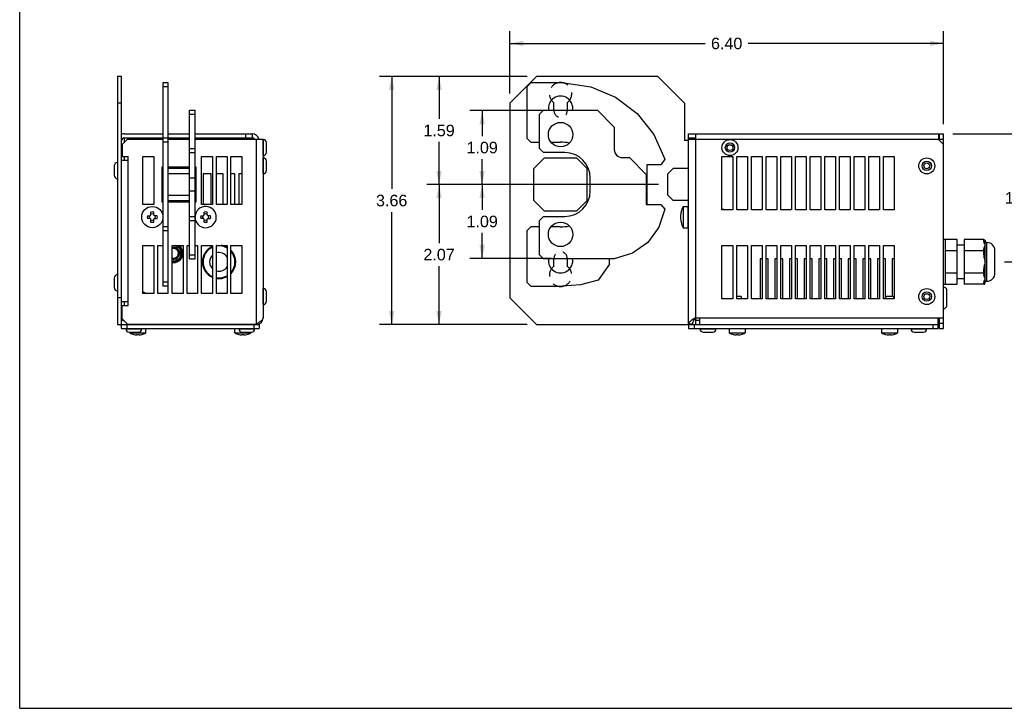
# Model space of a CAD drawing. Header units: inches. Extents: x 0 to 22, y 0 to 17.
# Tile 1 of 6: x 0 to 14.5, y 0 to 10.2. Entities that reach past the tile are written whole.
import ezdxf

# ---------------------------------------------------------------- set-up
doc = ezdxf.new("R2010")
doc.units = ezdxf.units.IN
doc.header["$LTSCALE"] = 1.21
doc.header["$MEASUREMENT"] = 0
doc.linetypes.add('HIDDEN', pattern=[0.2, 0.1, -0.1])
doc.layers.get('0').update_dxf_attribs({"linetype": 'CONTINUOUS'})
doc.layers.add('DEFAULT_2', color=8, linetype='HIDDEN')
doc.styles.get("Standard").update_dxf_attribs({"font": 'arial.ttf'})
doc.dimstyles.new('DIMSTYLE_1', dxfattribs={"dimtxt": 0.17, "dimasz": 0.2, "dimexe": 0.09, "dimexo": 0.07, "dimgap": 0.0425, "dimtad": 0, "dimtih": 1, "dimtoh": 1, "dimzin": 4, "dimdsep": 46, "dimtxsty": 'Standard', "dimblk": '_FILLED', "dimblk1": '_FILLED', "dimblk2": '_FILLED', "dimcen": 0.09, "dimazin": 1, "dimtfac": 1, "dimtofl": 0, "dimtmove": 0, "dimatfit": 3, "dimldrblk": '_FILLED', "dimfxl": 0, "dimtolj": 1, "dimtzin": 4, "dimarcsym": 0})

# ---------------------------------------------------------------- blocks, each defined once
blk = doc.blocks.new('_FILLED')
at = {"color": 0, "linetype": 'ByBlock'}
blk.add_solid([(0, 0), (-1, 0.2), (-1, -0.2)], dxfattribs=at)
blk = doc.blocks.new('*D3')
at = {"color": 2, "linetype": 'Continuous'}
for p, q in [((13.771, 8.475), (14.949, 8.475)), ((14.769, 8.475), (14.769, 7.7)), ((14.769, 6.585), (14.769, 7.36)), ((14.531, 6.585), (14.949, 6.585))]:
    blk.add_line(p, q, dxfattribs=at)
at = {"color": 2, "linetype": 'Continuous', "xscale": 0.2, "yscale": 0.2, "zscale": 0.2}
for p, rotation in [((14.769, 8.475), 90), ((14.769, 6.585), 270)]:
    blk.add_blockref('_FILLED', p, dxfattribs=dict(at, rotation=rotation))
at = {"color": 2, "linetype": 'Continuous', "insert": (14.769, 7.615), "char_height": 0.17, "width": 0.46197, "attachment_point": 2, "line_spacing_factor": 0.9}
blk.add_mtext('1.89', dxfattribs=at)
blk = doc.blocks.new('*D4')
at = {"color": 2, "linetype": 'Continuous'}
for p, q in [((7.233, 9.068), (7.233, 9.988)), ((13.631, 8.615), (13.631, 9.988)), ((7.233, 9.808), (10.116, 9.808)), ((13.631, 9.808), (10.748, 9.808))]:
    blk.add_line(p, q, dxfattribs=at)
at = {"color": 2, "linetype": 'Continuous', "xscale": 0.2, "yscale": 0.2, "zscale": 0.2, "rotation": 180}
blk.add_blockref('_FILLED', (7.233, 9.808), dxfattribs=at)
at = {"color": 2, "linetype": 'Continuous', "xscale": 0.2, "yscale": 0.2, "zscale": 0.2}
blk.add_blockref('_FILLED', (13.631, 9.808), dxfattribs=at)
at = {"color": 2, "linetype": 'Continuous', "insert": (10.432, 9.893), "char_height": 0.17, "width": 0.46197, "attachment_point": 2, "line_spacing_factor": 0.9}
blk.add_mtext('6.40', dxfattribs=at)
blk = doc.blocks.new('*D5')
at = {"color": 2, "linetype": 'Continuous'}
for p, q in [((7.487, 9.321), (5.309, 9.321)), ((5.489, 9.321), (5.489, 7.661)), ((5.489, 5.66), (5.489, 7.321)), ((7.487, 5.66), (5.309, 5.66))]:
    blk.add_line(p, q, dxfattribs=at)
at = {"color": 2, "linetype": 'Continuous', "xscale": 0.2, "yscale": 0.2, "zscale": 0.2}
for p, rotation in [((5.489, 9.321), 90), ((5.489, 5.66), 270)]:
    blk.add_blockref('_FILLED', p, dxfattribs=dict(at, rotation=rotation))
at = {"color": 2, "linetype": 'Continuous', "insert": (5.489, 7.576), "char_height": 0.17, "width": 0.46197, "attachment_point": 2, "line_spacing_factor": 0.9}
blk.add_mtext('3.66', dxfattribs=at)
blk = doc.blocks.new('*D6')
at = {"color": 2, "linetype": 'Continuous'}
for p, q in [((9.424, 7.727), (6.008, 7.727)), ((6.188, 7.727), (6.188, 6.863)), ((6.188, 5.66), (6.188, 6.523)), ((7.487, 5.66), (6.008, 5.66))]:
    blk.add_line(p, q, dxfattribs=at)
at = {"color": 2, "linetype": 'Continuous', "xscale": 0.2, "yscale": 0.2, "zscale": 0.2}
for p, rotation in [((6.188, 7.727), 90), ((6.188, 5.66), 270)]:
    blk.add_blockref('_FILLED', p, dxfattribs=dict(at, rotation=rotation))
at = {"color": 2, "linetype": 'Continuous', "insert": (6.188, 6.778), "char_height": 0.17, "width": 0.46197, "attachment_point": 2, "line_spacing_factor": 0.9}
blk.add_mtext('2.07', dxfattribs=at)
blk = doc.blocks.new('*D7')
at = {"color": 2, "linetype": 'Continuous'}
for p, q in [((7.487, 9.321), (6.008, 9.321)), ((6.188, 9.321), (6.188, 8.694)), ((6.188, 7.727), (6.188, 8.354)), ((9.424, 7.727), (6.008, 7.727))]:
    blk.add_line(p, q, dxfattribs=at)
at = {"color": 2, "linetype": 'Continuous', "xscale": 0.2, "yscale": 0.2, "zscale": 0.2}
for p, rotation in [((6.188, 9.321), 90), ((6.188, 7.727), 270)]:
    blk.add_blockref('_FILLED', p, dxfattribs=dict(at, rotation=rotation))
at = {"color": 2, "linetype": 'Continuous', "insert": (6.188, 8.609), "char_height": 0.17, "width": 0.46197, "attachment_point": 2, "line_spacing_factor": 0.9}
blk.add_mtext('1.59', dxfattribs=at)
blk = doc.blocks.new('*D12')
at = {"color": 2, "linetype": 'Continuous'}
for p, q in [((7.448, 7.727), (6.644, 7.727)), ((6.824, 7.727), (6.824, 7.352)), ((6.824, 6.637), (6.824, 7.012)), ((7.841, 6.637), (6.644, 6.637))]:
    blk.add_line(p, q, dxfattribs=at)
at = {"color": 2, "linetype": 'Continuous', "xscale": 0.2, "yscale": 0.2, "zscale": 0.2}
for p, rotation in [((6.824, 7.727), 90), ((6.824, 6.637), 270)]:
    blk.add_blockref('_FILLED', p, dxfattribs=dict(at, rotation=rotation))
at = {"color": 2, "linetype": 'Continuous', "insert": (6.824, 7.267), "char_height": 0.17, "width": 0.46197, "attachment_point": 2, "line_spacing_factor": 0.9}
blk.add_mtext('1.09', dxfattribs=at)
blk = doc.blocks.new('*D13')
at = {"color": 2, "linetype": 'Continuous'}
for p, q in [((7.841, 8.817), (6.644, 8.817)), ((6.824, 8.817), (6.824, 8.442)), ((6.824, 7.727), (6.824, 8.102)), ((7.448, 7.727), (6.644, 7.727))]:
    blk.add_line(p, q, dxfattribs=at)
at = {"color": 2, "linetype": 'Continuous', "xscale": 0.2, "yscale": 0.2, "zscale": 0.2}
for p, rotation in [((6.824, 8.817), 90), ((6.824, 7.727), 270)]:
    blk.add_blockref('_FILLED', p, dxfattribs=dict(at, rotation=rotation))
at = {"color": 2, "linetype": 'Continuous', "insert": (6.824, 8.357), "char_height": 0.17, "width": 0.46197, "attachment_point": 2, "line_spacing_factor": 0.9}
blk.add_mtext('1.09', dxfattribs=at)

msp = doc.modelspace()

# ---------------------------------------------------------------- linework, layer by layer
at = {"color": 7, "linetype": 'Continuous'}
for p, q in [((0, 0), (0, 17)), ((1.445, 9.321), (1.445, 5.66)), ((1.504, 9.321), (1.445, 9.321)), ((1.504, 5.601), (1.504, 9.321)), ((7.233, 8.928), (7.627, 9.321)), ((9.418, 9.321), (7.627, 9.321)), ((9.418, 9.321), (9.812, 8.928)), ((2.114, 9.227), (2.114, 6.227)), ((2.193, 9.227), (2.114, 9.227)), ((2.193, 9.168), (2.114, 9.168)), ((2.193, 6.121), (2.193, 9.227)), ((7.481, 9.168), (7.541, 9.227)), ((7.481, 9.168), (7.481, 8.411)), ((8.033, 9.227), (7.541, 9.227)), ((8.033, 9.227), (8.426, 9.169)), ((8.426, 9.169), (8.793, 9.015)), ((8.793, 9.015), (9.11, 8.775)), ((1.504, 8.928), (1.445, 8.928)), ((7.233, 8.928), (7.233, 6.054)), ((7.883, 8.822), (7.883, 8.934)), ((8.08, 8.934), (8.08, 8.822)), ((9.812, 8.928), (9.812, 8.376)), ((2.508, 6.632), (2.508, 8.822)), ((2.508, 8.822), (2.587, 8.822)), ((2.508, 8.763), (2.587, 8.763)), ((2.587, 6.632), (2.587, 8.822)), ((7.668, 8.763), (7.728, 8.822)), ((7.668, 8.256), (7.668, 8.763)), ((7.728, 8.822), (8.524, 8.822)), ((8.524, 8.822), (8.774, 8.572)), ((9.11, 8.775), (9.358, 8.463)), ((1.543, 8.475), (2.114, 8.475)), ((2.193, 8.475), (2.508, 8.475)), ((2.587, 8.475), (3.433, 8.475)), ((3.335, 8.416), (3.335, 8.475)), ((3.433, 8.416), (3.433, 8.475)), ((3.453, 8.475), (3.456, 8.472)), ((8.774, 8.572), (8.774, 8.242)), ((9.358, 8.463), (9.52, 8.1)), ((9.871, 5.668), (9.871, 8.475)), ((9.871, 8.475), (13.564, 8.475)), ((9.97, 8.475), (9.97, 5.66)), ((13.564, 8.384), (13.564, 8.475)), ((13.572, 8.475), (13.631, 8.475)), ((13.572, 8.376), (13.572, 8.475)), ((13.631, 5.601), (13.631, 8.475)), ((1.512, 8.317), (1.591, 8.396)), ((1.512, 8.317), (1.512, 8.14)), ((1.543, 8.416), (1.543, 8.349)), ((1.543, 8.416), (2.114, 8.416)), ((1.591, 8.396), (2.114, 8.396)), ((2.193, 8.411), (2.114, 8.411)), ((2.193, 8.352), (2.114, 8.352)), ((2.193, 8.416), (2.508, 8.416)), ((2.193, 8.396), (2.508, 8.396)), ((2.587, 8.416), (3.433, 8.416)), ((2.587, 8.396), (3.591, 8.396)), ((3.492, 5.668), (3.492, 8.396)), ((3.529, 8.399), (3.532, 8.396)), ((3.591, 8.396), (3.591, 5.758)), ((3.593, 8.389), (3.591, 8.389)), ((3.593, 8.153), (3.593, 8.389)), ((3.642, 8.202), (3.642, 8.34)), ((7.541, 8.352), (7.481, 8.411)), ((7.541, 8.352), (7.668, 8.352)), ((7.841, 8.352), (7.981, 8.352)), ((9.871, 8.376), (9.812, 8.376)), ((9.871, 8.416), (9.97, 8.416)), ((9.871, 8.396), (13.552, 8.396)), ((13.552, 8.396), (13.631, 8.317)), ((13.572, 8.396), (13.631, 8.396)), ((1.512, 8.14), (1.603, 8.14)), ((1.543, 8.14), (1.543, 8.081)), ((1.603, 5.943), (1.603, 8.14)), ((1.819, 7.43), (1.819, 8.138)), ((1.819, 8.138), (1.977, 8.138)), ((1.977, 8.138), (1.977, 7.43)), ((2.508, 8.256), (2.587, 8.256)), ((2.508, 8.197), (2.587, 8.197)), ((2.685, 7.43), (2.685, 8.138)), ((2.685, 8.138), (2.843, 8.138)), ((2.843, 8.138), (2.843, 7.43)), ((2.902, 7.43), (2.902, 8.138)), ((2.902, 8.138), (3.059, 8.138)), ((3.059, 8.138), (3.059, 7.43)), ((3.118, 7.43), (3.118, 8.138)), ((3.118, 8.138), (3.276, 8.138)), ((3.276, 8.138), (3.276, 7.43)), ((3.593, 8.153), (3.591, 8.153)), ((7.728, 8.197), (7.668, 8.256)), ((8.044, 8.197), (7.728, 8.197)), ((10.363, 7.351), (10.363, 8.138)), ((10.363, 8.138), (10.521, 8.138)), ((10.521, 8.138), (10.521, 7.351)), ((10.58, 7.351), (10.58, 8.138)), ((10.58, 8.138), (10.737, 8.138)), ((10.737, 8.138), (10.737, 7.351)), ((10.796, 7.351), (10.796, 8.138)), ((10.796, 8.138), (10.954, 8.138)), ((10.954, 8.138), (10.954, 7.351)), ((11.013, 7.351), (11.013, 8.138)), ((11.013, 8.138), (11.17, 8.138)), ((11.17, 8.138), (11.17, 7.351)), ((11.23, 7.351), (11.23, 8.138)), ((11.23, 8.138), (11.387, 8.138)), ((11.387, 8.138), (11.387, 7.351)), ((11.446, 7.351), (11.446, 8.138)), ((11.446, 8.138), (11.604, 8.138)), ((11.604, 8.138), (11.604, 7.351)), ((11.663, 8.138), (11.82, 8.138)), ((11.663, 7.351), (11.663, 8.138)), ((11.82, 8.138), (11.82, 7.351)), ((11.879, 8.138), (12.037, 8.138)), ((11.879, 7.351), (11.879, 8.138)), ((12.037, 8.138), (12.037, 7.351)), ((12.096, 8.138), (12.253, 8.138)), ((12.096, 7.351), (12.096, 8.138)), ((12.253, 8.138), (12.253, 7.351)), ((12.312, 8.138), (12.47, 8.138)), ((12.312, 7.351), (12.312, 8.138)), ((12.47, 8.138), (12.47, 7.351)), ((12.529, 8.138), (12.686, 8.138)), ((12.529, 7.351), (12.529, 8.138)), ((12.686, 8.138), (12.686, 7.351)), ((12.745, 8.138), (12.903, 8.138)), ((12.745, 7.351), (12.745, 8.138)), ((12.903, 8.138), (12.903, 7.351)), ((1.394, 8), (1.394, 7.863)), ((1.443, 8.05), (1.443, 7.813)), ((1.443, 8.05), (1.445, 8.05)), ((1.603, 8.081), (1.504, 8.081)), ((3.593, 8.121), (3.591, 8.121)), ((3.593, 7.884), (3.593, 8.121)), ((3.642, 7.934), (3.642, 8.071)), ((7.745, 8.121), (7.588, 7.963)), ((7.745, 8.121), (8.218, 8.121)), ((8.375, 7.963), (8.218, 8.121)), ((8.892, 8.124), (8.996, 8.124)), ((8.996, 8.124), (9.246, 7.874)), ((9.261, 7.43), (9.261, 8.024)), ((9.261, 8.024), (9.464, 8.024)), ((9.52, 8.1), (9.464, 8.024)), ((2.095, 7.983), (2.095, 7.471)), ((2.114, 7.983), (2.095, 7.983)), ((2.508, 7.983), (2.193, 7.983)), ((2.508, 7.963), (2.193, 7.963)), ((2.508, 7.884), (2.193, 7.884)), ((2.606, 7.983), (2.587, 7.983)), ((2.606, 7.471), (2.606, 7.983)), ((2.705, 7.884), (2.705, 7.43)), ((2.823, 7.884), (2.705, 7.884)), ((2.823, 7.43), (2.823, 7.884)), ((3, 7.884), (2.902, 7.884)), ((3, 7.43), (3, 7.884)), ((3.177, 7.884), (3.118, 7.884)), ((3.177, 7.43), (3.177, 7.884)), ((3.276, 7.884), (3.236, 7.884)), ((3.236, 7.884), (3.236, 7.43)), ((3.593, 7.884), (3.591, 7.884)), ((7.588, 7.491), (7.588, 7.963)), ((8.375, 7.491), (8.375, 7.963)), ((9.246, 7.874), (9.246, 7.43)), ((9.564, 7.884), (9.643, 7.963)), ((9.564, 7.569), (9.564, 7.884)), ((9.871, 7.963), (9.643, 7.963)), ((1.443, 7.813), (1.445, 7.813)), ((2.587, 7.822), (2.508, 7.822)), ((8.418, 7.632), (8.418, 7.822)), ((2.193, 7.569), (2.508, 7.569)), ((2.508, 7.632), (2.587, 7.632)), ((9.643, 7.491), (9.564, 7.569)), ((1.977, 7.43), (1.819, 7.43)), ((2.095, 7.471), (2.114, 7.471)), ((2.193, 7.491), (2.508, 7.491)), ((2.193, 7.471), (2.508, 7.471)), ((2.587, 7.471), (2.606, 7.471)), ((2.843, 7.43), (2.685, 7.43)), ((3.059, 7.43), (2.902, 7.43)), ((3.276, 7.43), (3.118, 7.43)), ((7.588, 7.491), (7.745, 7.333)), ((8.218, 7.333), (8.375, 7.491)), ((9.246, 7.43), (9.46, 7.43)), ((9.46, 7.43), (9.518, 7.362)), ((9.871, 7.491), (9.643, 7.491)), ((1.884, 7.267), (1.926, 7.267)), ((1.929, 7.272), (1.929, 7.274)), ((1.929, 7.274), (1.932, 7.274)), ((1.937, 7.278), (1.937, 7.32)), ((1.977, 7.278), (1.977, 7.32)), ((1.982, 7.274), (1.985, 7.274)), ((1.985, 7.274), (1.985, 7.272)), ((2.03, 7.267), (1.988, 7.267)), ((2.671, 7.267), (2.713, 7.267)), ((2.716, 7.274), (2.719, 7.274)), ((2.716, 7.272), (2.716, 7.274)), ((2.724, 7.278), (2.724, 7.32)), ((2.765, 7.278), (2.765, 7.32)), ((2.77, 7.274), (2.772, 7.274)), ((2.772, 7.274), (2.772, 7.272)), ((2.817, 7.267), (2.775, 7.267)), ((8.218, 7.333), (7.745, 7.333)), ((9.518, 7.362), (9.433, 7.097)), ((9.751, 7.274), (9.752, 7.274)), ((9.758, 7.267), (9.751, 7.267)), ((9.758, 7.32), (9.758, 7.322)), ((9.758, 7.226), (9.758, 7.267)), ((9.791, 7.404), (9.791, 7.089)), ((9.791, 7.404), (9.863, 7.404)), ((9.863, 7.089), (9.863, 7.404)), ((10.391, 7.359), (10.363, 7.361)), ((10.521, 7.351), (10.363, 7.351)), ((10.391, 7.351), (10.391, 7.359)), ((10.737, 7.351), (10.58, 7.351)), ((10.954, 7.351), (10.796, 7.351)), ((11.17, 7.351), (11.013, 7.351)), ((11.387, 7.351), (11.23, 7.351)), ((11.604, 7.351), (11.446, 7.351)), ((11.82, 7.351), (11.663, 7.351)), ((12.037, 7.351), (11.879, 7.351)), ((12.253, 7.351), (12.096, 7.351)), ((12.47, 7.351), (12.312, 7.351)), ((12.686, 7.351), (12.529, 7.351)), ((12.903, 7.351), (12.745, 7.351)), ((1.926, 7.226), (1.884, 7.226)), ((1.929, 7.219), (1.929, 7.221)), ((1.932, 7.219), (1.929, 7.219)), ((1.937, 7.173), (1.937, 7.215)), ((1.977, 7.173), (1.977, 7.215)), ((1.985, 7.219), (1.982, 7.219)), ((1.985, 7.221), (1.985, 7.219)), ((1.988, 7.226), (2.03, 7.226)), ((2.508, 7.257), (2.587, 7.257)), ((2.508, 7.198), (2.587, 7.198)), ((2.713, 7.226), (2.671, 7.226)), ((2.716, 7.219), (2.716, 7.221)), ((2.719, 7.219), (2.716, 7.219)), ((2.724, 7.173), (2.724, 7.215)), ((2.765, 7.173), (2.765, 7.215)), ((2.772, 7.219), (2.77, 7.219)), ((2.772, 7.221), (2.772, 7.219)), ((2.775, 7.226), (2.817, 7.226)), ((7.668, 7.198), (7.728, 7.257)), ((7.668, 6.691), (7.668, 7.198)), ((7.728, 7.257), (8.044, 7.257)), ((9.751, 7.226), (9.758, 7.226)), ((9.751, 7.221), (9.752, 7.22)), ((9.752, 7.219), (9.751, 7.219)), ((9.752, 7.22), (9.752, 7.219)), ((9.758, 7.171), (9.758, 7.173)), ((2.193, 7.102), (2.114, 7.102)), ((2.193, 7.043), (2.114, 7.043)), ((7.481, 7.043), (7.541, 7.102)), ((7.481, 7.043), (7.481, 6.286)), ((7.668, 7.102), (7.541, 7.102)), ((7.981, 7.102), (7.841, 7.102)), ((9.433, 7.097), (9.268, 6.872)), ((9.791, 7.089), (9.863, 7.089)), ((1.819, 6.121), (1.819, 6.829)), ((1.819, 6.829), (1.977, 6.829)), ((1.977, 6.829), (1.977, 6.121)), ((2.036, 6.829), (2.114, 6.829)), ((2.036, 6.121), (2.036, 6.829)), ((2.252, 6.829), (2.41, 6.829)), ((2.252, 6.121), (2.252, 6.829)), ((2.341, 6.829), (2.408, 6.713)), ((2.41, 6.829), (2.41, 6.121)), ((2.469, 6.829), (2.508, 6.829)), ((2.469, 6.121), (2.469, 6.829)), ((2.587, 6.829), (2.626, 6.829)), ((2.626, 6.829), (2.626, 6.121)), ((2.685, 6.829), (2.843, 6.829)), ((2.685, 6.121), (2.685, 6.829)), ((2.843, 6.829), (2.843, 6.121)), ((2.902, 6.829), (3.059, 6.829)), ((2.902, 6.121), (2.902, 6.829)), ((3.059, 6.829), (3.059, 6.121)), ((3.118, 6.829), (3.276, 6.829)), ((3.118, 6.121), (3.118, 6.829)), ((3.276, 6.829), (3.276, 6.121)), ((9.268, 6.872), (9.041, 6.712)), ((10.363, 6.829), (10.521, 6.829)), ((10.363, 6.042), (10.363, 6.829)), ((10.521, 6.829), (10.521, 6.042)), ((10.58, 6.829), (10.737, 6.829)), ((10.58, 6.042), (10.58, 6.829)), ((10.737, 6.829), (10.737, 6.042)), ((10.796, 6.829), (10.954, 6.829)), ((10.796, 6.042), (10.796, 6.829)), ((10.954, 6.829), (10.954, 6.042)), ((11.013, 6.829), (11.17, 6.829)), ((11.013, 6.042), (11.013, 6.829)), ((11.17, 6.829), (11.17, 6.042)), ((11.23, 6.829), (11.387, 6.829)), ((11.23, 6.042), (11.23, 6.829)), ((11.387, 6.829), (11.387, 6.042)), ((11.446, 6.829), (11.604, 6.829)), ((11.446, 6.042), (11.446, 6.829)), ((11.604, 6.829), (11.604, 6.042)), ((11.663, 6.829), (11.82, 6.829)), ((11.663, 6.042), (11.663, 6.829)), ((11.82, 6.829), (11.82, 6.042)), ((11.879, 6.829), (12.037, 6.829)), ((11.879, 6.042), (11.879, 6.829)), ((12.037, 6.829), (12.037, 6.042)), ((12.096, 6.829), (12.253, 6.829)), ((12.096, 6.042), (12.096, 6.829)), ((12.253, 6.829), (12.253, 6.042)), ((12.312, 6.829), (12.47, 6.829)), ((12.312, 6.042), (12.312, 6.829)), ((12.47, 6.829), (12.47, 6.042)), ((12.529, 6.829), (12.686, 6.829)), ((12.529, 6.042), (12.529, 6.829)), ((12.686, 6.829), (12.686, 6.042)), ((12.745, 6.829), (12.903, 6.829)), ((12.745, 6.042), (12.745, 6.829)), ((12.903, 6.829), (12.903, 6.042)), ((13.832, 6.914), (13.631, 6.914)), ((13.663, 6.256), (13.663, 6.914)), ((13.832, 6.256), (13.832, 6.914)), ((13.938, 6.831), (13.832, 6.831)), ((14.226, 6.914), (13.938, 6.914)), ((13.938, 6.914), (13.938, 6.256)), ((14.226, 6.884), (14.226, 6.914)), ((14.245, 6.279), (14.245, 6.891)), ((14.273, 6.87), (14.245, 6.87)), ((14.273, 6.3), (14.273, 6.87)), ((2.408, 6.713), (2.34, 6.595)), ((2.508, 6.691), (2.587, 6.691)), ((7.728, 6.632), (7.668, 6.691)), ((9.041, 6.712), (8.774, 6.632)), ((13.832, 6.749), (13.663, 6.749)), ((14.226, 6.749), (13.938, 6.749)), ((14.226, 6.689), (14.226, 6.78)), ((14.226, 6.689), (14.245, 6.689)), ((14.391, 6.418), (14.391, 6.752)), ((2.34, 6.595), (2.252, 6.595)), ((2.508, 6.632), (2.587, 6.632)), ((8.774, 6.632), (7.728, 6.632)), ((7.883, 6.52), (7.883, 6.632)), ((8.08, 6.632), (8.08, 6.52)), ((8.702, 6.551), (8.534, 6.315)), ((8.702, 6.551), (8.702, 6.632)), ((10.954, 6.632), (10.926, 6.632)), ((10.926, 6.632), (10.926, 6.042)), ((11.044, 6.632), (11.013, 6.632)), ((11.044, 6.042), (11.044, 6.632)), ((11.17, 6.632), (11.143, 6.632)), ((11.143, 6.632), (11.143, 6.042)), ((11.261, 6.632), (11.23, 6.632)), ((11.261, 6.042), (11.261, 6.632)), ((11.387, 6.632), (11.359, 6.632)), ((11.359, 6.632), (11.359, 6.042)), ((11.478, 6.632), (11.446, 6.632)), ((11.478, 6.042), (11.478, 6.632)), ((11.604, 6.632), (11.576, 6.632)), ((11.576, 6.632), (11.576, 6.042)), ((11.694, 6.632), (11.663, 6.632)), ((11.694, 6.042), (11.694, 6.632)), ((11.82, 6.632), (11.792, 6.632)), ((11.792, 6.632), (11.792, 6.042)), ((11.911, 6.632), (11.879, 6.632)), ((11.911, 6.042), (11.911, 6.632)), ((12.037, 6.632), (12.009, 6.632)), ((12.009, 6.632), (12.009, 6.042)), ((12.127, 6.632), (12.096, 6.632)), ((12.127, 6.042), (12.127, 6.632)), ((12.253, 6.632), (12.226, 6.632)), ((12.226, 6.632), (12.226, 6.042)), ((12.344, 6.632), (12.312, 6.632)), ((12.344, 6.042), (12.344, 6.632)), ((12.47, 6.632), (12.442, 6.632)), ((12.442, 6.632), (12.442, 6.042)), ((12.56, 6.632), (12.529, 6.632)), ((12.56, 6.042), (12.56, 6.632)), ((12.686, 6.632), (12.659, 6.632)), ((12.659, 6.632), (12.659, 6.042)), ((12.777, 6.632), (12.745, 6.632)), ((12.777, 6.042), (12.777, 6.632)), ((12.903, 6.632), (12.875, 6.632)), ((12.875, 6.632), (12.875, 6.073)), ((1.443, 6.396), (1.443, 6.16)), ((1.443, 6.396), (1.445, 6.396)), ((13.832, 6.421), (13.663, 6.421)), ((14.226, 6.421), (13.938, 6.421)), ((14.245, 6.481), (14.226, 6.481)), ((14.226, 6.391), (14.226, 6.481)), ((1.394, 6.347), (1.394, 6.209)), ((2.193, 6.286), (2.114, 6.286)), ((7.541, 6.227), (7.481, 6.286)), ((8.277, 6.249), (8.012, 6.227)), ((8.534, 6.315), (8.277, 6.249)), ((13.631, 6.256), (13.832, 6.256)), ((13.832, 6.339), (13.938, 6.339)), ((14.226, 6.256), (13.938, 6.256)), ((14.226, 6.256), (14.226, 6.287)), ((14.245, 6.3), (14.273, 6.3)), ((1.443, 6.16), (1.445, 6.16)), ((1.977, 6.121), (1.819, 6.121)), ((2.193, 6.121), (2.036, 6.121)), ((2.193, 6.227), (2.114, 6.227)), ((2.41, 6.121), (2.252, 6.121)), ((2.626, 6.121), (2.469, 6.121)), ((2.843, 6.121), (2.685, 6.121)), ((3.059, 6.121), (2.902, 6.121)), ((3.276, 6.121), (3.118, 6.121)), ((3.593, 6.191), (3.591, 6.191)), ((3.593, 5.955), (3.593, 6.191)), ((3.642, 6.004), (3.642, 6.142)), ((7.541, 6.227), (8.012, 6.227)), ((13.631, 6.211), (13.633, 6.211)), ((13.633, 5.896), (13.633, 6.211)), ((13.682, 5.945), (13.682, 6.162)), ((1.504, 6.054), (1.445, 6.054)), ((1.504, 6.002), (1.603, 6.002)), ((1.543, 6.002), (1.543, 5.943)), ((7.627, 5.66), (7.233, 6.054)), ((10.521, 6.042), (10.363, 6.042)), ((10.646, 6.073), (10.58, 6.073)), ((10.737, 6.042), (10.58, 6.042)), ((10.646, 6.073), (10.646, 6.042)), ((10.954, 6.042), (10.796, 6.042)), ((11.17, 6.042), (11.013, 6.042)), ((11.387, 6.042), (11.23, 6.042)), ((11.604, 6.042), (11.446, 6.042)), ((11.82, 6.042), (11.663, 6.042)), ((12.037, 6.042), (11.879, 6.042)), ((12.253, 6.042), (12.096, 6.042)), ((12.47, 6.042), (12.312, 6.042)), ((12.686, 6.042), (12.529, 6.042)), ((12.903, 6.042), (12.745, 6.042)), ((12.896, 6.073), (12.778, 6.073)), ((12.778, 6.073), (12.778, 6.042)), ((12.896, 6.073), (12.896, 6.042)), ((1.512, 5.943), (1.603, 5.943)), ((1.512, 5.746), (1.512, 5.943)), ((3.593, 5.955), (3.591, 5.955)), ((13.631, 5.896), (13.633, 5.896)), ((1.591, 5.668), (1.512, 5.746)), ((1.591, 5.668), (3.492, 5.668)), ((1.721, 5.668), (1.721, 5.66)), ((1.799, 5.668), (1.799, 5.66)), ((1.802, 5.66), (1.802, 5.668)), ((3.234, 5.66), (3.234, 5.668)), ((3.236, 5.668), (3.236, 5.66)), ((3.315, 5.668), (3.315, 5.66)), ((9.93, 5.668), (9.871, 5.668)), ((9.911, 5.66), (9.911, 5.668)), ((9.97, 5.758), (13.631, 5.758)), ((10.029, 5.719), (9.97, 5.719)), ((10.029, 5.758), (10.029, 5.66)), ((13.552, 5.601), (13.552, 5.758)), ((13.572, 5.601), (13.572, 5.758)), ((13.572, 5.68), (13.631, 5.68)), ((1.445, 5.66), (3.532, 5.66)), ((1.489, 5.66), (1.499, 5.648)), ((1.499, 5.648), (1.504, 5.642)), ((1.504, 5.601), (3.532, 5.601)), ((1.522, 5.66), (1.521, 5.663)), ((1.565, 5.599), (1.565, 5.601)), ((1.565, 5.599), (1.801, 5.599)), ((1.583, 5.66), (1.583, 5.601)), ((1.614, 5.55), (1.752, 5.55)), ((1.625, 5.538), (1.625, 5.55)), ((1.625, 5.538), (1.861, 5.538)), ((1.801, 5.599), (1.801, 5.601)), ((1.861, 5.538), (1.861, 5.601)), ((3.175, 5.538), (3.175, 5.601)), ((3.175, 5.538), (3.411, 5.538)), ((3.234, 5.599), (3.234, 5.601)), ((3.234, 5.599), (3.471, 5.599)), ((3.284, 5.55), (3.421, 5.55)), ((3.411, 5.538), (3.411, 5.55)), ((3.453, 5.66), (3.453, 5.601)), ((3.471, 5.599), (3.471, 5.601)), ((3.515, 5.663), (3.512, 5.66)), ((3.532, 5.66), (3.532, 5.601)), ((7.627, 5.66), (13.552, 5.66)), ((9.871, 5.66), (9.871, 5.601)), ((9.871, 5.601), (13.552, 5.601)), ((9.95, 5.66), (9.95, 5.601)), ((10.039, 5.601), (10.039, 5.599)), ((10.039, 5.599), (10.275, 5.599)), ((10.088, 5.55), (10.226, 5.55)), ((10.275, 5.601), (10.275, 5.599)), ((10.468, 5.601), (10.468, 5.538)), ((10.468, 5.538), (10.705, 5.538)), ((10.705, 5.601), (10.705, 5.538)), ((12.719, 5.601), (12.719, 5.538)), ((12.719, 5.538), (12.955, 5.538)), ((12.955, 5.601), (12.955, 5.538)), ((13.149, 5.601), (13.149, 5.599)), ((13.149, 5.599), (13.385, 5.599)), ((13.198, 5.55), (13.336, 5.55)), ((13.385, 5.601), (13.385, 5.599)), ((13.474, 5.66), (13.474, 5.601)), ((13.572, 5.601), (13.631, 5.601)), ((1.682, 5.514), (1.682, 5.515)), ((1.728, 5.507), (1.728, 5.515)), ((1.758, 5.515), (1.758, 5.507)), ((1.804, 5.515), (1.804, 5.514)), ((3.232, 5.514), (3.232, 5.515)), ((3.278, 5.507), (3.278, 5.515)), ((3.307, 5.515), (3.307, 5.507)), ((3.354, 5.515), (3.354, 5.514)), ((10.526, 5.515), (10.526, 5.514)), ((10.572, 5.515), (10.572, 5.507)), ((10.601, 5.507), (10.601, 5.515)), ((10.648, 5.515), (10.648, 5.514)), ((12.776, 5.515), (12.776, 5.514)), ((12.822, 5.515), (12.822, 5.507)), ((12.852, 5.507), (12.852, 5.515)), ((12.898, 5.515), (12.898, 5.514)), ((0, 0), (22, 0))]:
    msp.add_line(p, q, dxfattribs=at)
for points in [[(13.564, 8.435), (13.567, 8.442), (13.571, 8.458)], [(9.751, 7.278), (9.751, 7.277), (9.751, 7.276), (9.751, 7.276), (9.751, 7.275), (9.751, 7.275), (9.751, 7.275), (9.751, 7.274), (9.751, 7.274)], [(9.752, 7.274), (9.752, 7.274), (9.752, 7.273), (9.751, 7.272)], [(9.751, 7.272), (9.751, 7.271), (9.751, 7.27), (9.751, 7.27), (9.751, 7.269), (9.751, 7.268), (9.751, 7.268), (9.751, 7.267), (9.751, 7.267)], [(9.751, 7.226), (9.751, 7.226), (9.751, 7.225), (9.751, 7.225), (9.751, 7.224), (9.751, 7.223), (9.751, 7.223), (9.751, 7.222), (9.751, 7.221)], [(9.751, 7.219), (9.751, 7.219), (9.751, 7.218), (9.751, 7.218)], [(9.751, 7.218), (9.751, 7.218), (9.751, 7.217), (9.751, 7.217), (9.751, 7.216), (9.751, 7.215)], [(14.226, 6.914), (14.228, 6.914), (14.231, 6.913), (14.233, 6.912), (14.235, 6.911), (14.237, 6.909), (14.239, 6.907)], [(14.226, 6.884), (14.228, 6.884), (14.231, 6.883), (14.233, 6.882), (14.235, 6.881), (14.238, 6.88), (14.239, 6.879)], [(14.226, 6.884), (14.226, 6.876), (14.228, 6.868), (14.231, 6.859), (14.235, 6.85), (14.24, 6.841), (14.245, 6.832)], [(14.245, 6.832), (14.24, 6.822), (14.235, 6.813), (14.231, 6.804), (14.228, 6.795), (14.226, 6.787), (14.226, 6.78)], [(14.239, 6.907), (14.241, 6.905), (14.243, 6.903), (14.244, 6.9), (14.245, 6.897), (14.245, 6.894), (14.245, 6.891)], [(14.239, 6.879), (14.241, 6.877), (14.243, 6.875), (14.244, 6.873), (14.245, 6.871), (14.245, 6.869), (14.245, 6.867)], [(14.239, 6.775), (14.238, 6.776), (14.235, 6.777), (14.233, 6.778), (14.231, 6.779), (14.228, 6.779), (14.226, 6.78)], [(14.226, 6.749), (14.228, 6.749), (14.231, 6.749), (14.233, 6.749), (14.235, 6.748), (14.237, 6.747), (14.239, 6.746)], [(14.226, 6.689), (14.226, 6.674), (14.228, 6.657), (14.231, 6.64), (14.235, 6.623), (14.24, 6.604), (14.245, 6.585)], [(14.245, 6.763), (14.245, 6.765), (14.245, 6.767), (14.244, 6.769), (14.243, 6.771), (14.241, 6.773), (14.239, 6.775)], [(14.239, 6.746), (14.241, 6.745), (14.243, 6.744), (14.244, 6.742), (14.245, 6.741), (14.245, 6.74), (14.245, 6.738)], [(14.245, 6.585), (14.24, 6.566), (14.235, 6.547), (14.231, 6.53), (14.228, 6.513), (14.226, 6.497), (14.226, 6.481)], [(14.226, 6.421), (14.228, 6.421), (14.231, 6.421), (14.233, 6.422), (14.235, 6.422), (14.237, 6.423), (14.239, 6.424)], [(14.226, 6.391), (14.228, 6.391), (14.231, 6.391), (14.233, 6.392), (14.235, 6.393), (14.238, 6.394), (14.239, 6.396)], [(14.239, 6.424), (14.241, 6.425), (14.243, 6.426), (14.244, 6.428), (14.245, 6.429), (14.245, 6.431), (14.245, 6.432)], [(14.239, 6.396), (14.241, 6.397), (14.243, 6.399), (14.244, 6.401), (14.245, 6.403), (14.245, 6.405), (14.245, 6.408)], [(14.226, 6.391), (14.226, 6.383), (14.228, 6.375), (14.231, 6.366), (14.235, 6.357), (14.24, 6.348), (14.245, 6.339)], [(14.245, 6.339), (14.24, 6.329), (14.235, 6.32), (14.231, 6.311), (14.228, 6.302), (14.226, 6.294), (14.226, 6.287)], [(14.239, 6.292), (14.238, 6.29), (14.235, 6.289), (14.233, 6.288), (14.231, 6.287), (14.228, 6.287), (14.226, 6.287)], [(14.226, 6.256), (14.228, 6.257), (14.231, 6.257), (14.233, 6.258), (14.235, 6.259), (14.237, 6.261), (14.239, 6.263)], [(14.245, 6.304), (14.245, 6.301), (14.245, 6.299), (14.244, 6.297), (14.243, 6.295), (14.241, 6.293), (14.239, 6.292)], [(14.239, 6.263), (14.241, 6.265), (14.243, 6.268), (14.244, 6.27), (14.245, 6.273), (14.245, 6.276), (14.245, 6.279)], [(3.591, 5.758), (3.59, 5.751), (3.587, 5.743), (3.583, 5.736), (3.578, 5.728), (3.57, 5.721), (3.562, 5.713), (3.552, 5.705), (3.541, 5.698), (3.53, 5.69), (3.518, 5.683), (3.505, 5.675), (3.492, 5.668)], [(9.97, 5.758), (9.957, 5.751), (9.944, 5.743), (9.932, 5.736), (9.92, 5.728), (9.91, 5.721), (9.9, 5.713), (9.892, 5.705), (9.884, 5.698), (9.879, 5.69), (9.875, 5.683), (9.872, 5.675), (9.871, 5.668)], [(9.93, 5.668), (9.931, 5.679), (9.933, 5.69), (9.937, 5.702), (9.942, 5.713), (9.948, 5.724), (9.955, 5.736), (9.962, 5.747), (9.97, 5.758)], [(13.567, 5.653), (13.56, 5.68), (13.552, 5.706), (13.552, 5.706)], [(13.572, 5.601), (13.571, 5.627), (13.567, 5.653)]]:
    msp.add_lwpolyline(points, dxfattribs=at)
for centre, radius in [((7.981, 8.463), 0.18), ((10.481, 8.271), 0.118), ((10.481, 8.271), 0.0689), ((10.481, 8.271), 0.0433), ((13.385, 8.002), 0.118), ((13.385, 8.002), 0.0689), ((13.385, 8.002), 0.0433), ((1.957, 7.246), 0.157), ((7.981, 6.991), 0.18), ((13.385, 6.073), 0.118), ((13.385, 6.073), 0.0689), ((13.385, 6.073), 0.0433)]:
    msp.add_circle(centre, radius, dxfattribs=at)
for centre, radius, start, end in [((7.981, 9.067), 0.165, 75.7894, 104.4519), ((7.981, 8.852), 0.18, 350.4499, 189.5508), ((7.981, 9.067), 0.165, 215.6778, 233.4704), ((7.981, 9.067), 0.165, 306.5296, 324.3196), ((1.543, 8.376), 0.0984, 90, 113.6309), ((3.433, 8.376), 0.0984, 11.5855, 90), ((1.543, 8.376), 0.0394, 90, 180), ((3.433, 8.376), 0.0394, 30.1118, 90), ((3.593, 8.34), 0.0492, 0, 90), ((7.981, 7.727), 0.625, 78.1243, 90), ((3.593, 8.202), 0.0492, 270, 360), ((8.044, 7.822), 0.375, 0, 90), ((8.892, 8.242), 0.118, 180, 270), ((1.443, 8), 0.0492, 90, 180), ((3.593, 8.071), 0.0492, 0, 90), ((1.443, 7.863), 0.0492, 180, 270), ((3.593, 7.934), 0.0492, 270, 360), ((8.044, 7.632), 0.375, 270, 360), ((1.957, 7.246), 0.0759, 164.5141, 195.4859), ((1.957, 7.246), 0.0461, 153.8852, 206.1148), ((1.923, 7.272), 0.00591, 298.3557, 358.0028), ((1.931, 7.28), 0.00591, 271.9981, 331.6443), ((1.957, 7.246), 0.0759, 74.5141, 105.4859), ((1.957, 7.246), 0.0461, 63.8852, 116.1148), ((1.982, 7.28), 0.00591, 208.3557, 268.0014), ((1.991, 7.272), 0.00591, 181.9967, 241.6445), ((1.957, 7.246), 0.0461, 333.8852, 26.1148), ((1.957, 7.246), 0.0759, 344.5141, 15.4859), ((2.744, 7.246), 0.157, 180, 176.2058), ((2.744, 7.246), 0.0759, 164.5141, 195.4859), ((2.744, 7.246), 0.0461, 153.8852, 206.1148), ((2.71, 7.272), 0.00591, 298.3557, 358.0028), ((2.719, 7.28), 0.00591, 271.9981, 331.6443), ((2.744, 7.246), 0.0759, 74.5141, 105.4859), ((2.744, 7.246), 0.0461, 63.8852, 116.1148), ((2.77, 7.28), 0.00591, 208.3557, 268.0014), ((2.778, 7.272), 0.00591, 181.9967, 241.6445), ((2.744, 7.246), 0.0461, 333.8852, 26.1148), ((2.744, 7.246), 0.0759, 344.5141, 15.4859), ((10.064, 7.246), 0.314, 166.536, 174.3362), ((10.064, 7.246), 0.315, 150, 166.0483), ((9.863, 7.396), 0.00787, 0, 90), ((1.923, 7.221), 0.00591, 1.9977, 61.6444), ((1.931, 7.213), 0.00591, 28.3557, 88.0012), ((1.957, 7.246), 0.0461, 243.8852, 296.1148), ((1.957, 7.246), 0.0759, 254.5141, 285.4859), ((1.982, 7.213), 0.00591, 91.9984, 151.6444), ((1.991, 7.221), 0.00591, 118.3556, 178.0023), ((2.71, 7.221), 0.00591, 1.9977, 61.6444), ((2.719, 7.213), 0.00591, 28.3557, 88.0012), ((2.744, 7.246), 0.0461, 243.8852, 296.1148), ((2.744, 7.246), 0.0759, 254.5141, 285.4859), ((2.77, 7.213), 0.00591, 91.9984, 151.6444), ((2.778, 7.221), 0.00591, 118.3556, 178.0023), ((10.064, 7.246), 0.314, 185.6638, 193.464), ((10.064, 7.246), 0.315, 193.9517, 210), ((7.981, 7.727), 0.625, 270, 281.8748), ((9.863, 7.097), 0.00787, 270, 360), ((2.272, 6.713), 0.138, 261.7853, 57.5044), ((2.272, 6.713), 0.118, 260.4021, 79.7207), ((2.272, 6.713), 0.136, 0.4082, 58.8039), ((2.941, 6.585), 0.246, 96.9933, 99.1623), ((2.941, 6.585), 0.246, 61.2961, 82.8367), ((14.273, 6.752), 0.118, 359.9999, 90), ((2.272, 6.713), 0.112, 259.8925, 100.1074), ((2.272, 6.713), 0.0886, 257.1492, 102.8522), ((2.272, 6.713), 0.0787, 255.5177, 104.4823), ((2.272, 6.713), 0.0709, 253.8607, 106.1393), ((2.272, 6.713), 0.136, 300.4082, 359.5918), ((2.941, 6.585), 0.246, 113.6366, 246.3628), ((2.941, 6.585), 0.236, 114.642, 245.3572), ((2.941, 6.585), 0.236, 59.9762, 99.5943), ((2.941, 6.585), 0.138, 30.9461, 106.6137), ((2.941, 6.585), 0.236, 318.6315, 41.3689), ((2.941, 6.585), 0.246, 316.1427, 43.849), ((2.272, 6.713), 0.136, 261.6665, 299.5918), ((2.941, 6.585), 0.138, 135.6367, 224.3619), ((7.981, 6.602), 0.18, 170.4499, 9.5508), ((1.443, 6.347), 0.0492, 90, 180), ((2.941, 6.585), 0.138, 253.387, 329.0578), ((7.981, 6.387), 0.165, 126.5296, 144.3196), ((7.981, 6.387), 0.165, 35.6778, 53.4704), ((14.273, 6.418), 0.118, 270, 0.0001), ((2.941, 6.585), 0.236, 260.4056, 300.024), ((2.941, 6.585), 0.246, 260.7718, 298.7075), ((1.443, 6.209), 0.0492, 180, 270), ((1.799, 6.054), 0.0886, 49.3009, 77.102), ((1.799, 6.054), 0.0787, 58.2333, 75.5201), ((3.593, 6.142), 0.0492, 0, 90), ((7.981, 6.387), 0.165, 255.7894, 285.8036), ((13.633, 6.162), 0.0492, 360, 90), ((3.593, 6.004), 0.0492, 270, 360), ((13.633, 5.945), 0.0492, 270, 0), ((1.543, 5.758), 0.0394, 180, 263.4515), ((1.543, 5.758), 0.0984, 246.369, 270), ((3.492, 5.758), 0.0984, 270, 360), ((1.614, 5.599), 0.0492, 180, 270), ((1.743, 5.744), 0.237, 240.1372, 255.063), ((1.752, 5.599), 0.0492, 270, 360), ((1.743, 5.744), 0.237, 284.9373, 299.8628), ((3.293, 5.744), 0.237, 240.1372, 255.063), ((3.284, 5.599), 0.0492, 180, 270), ((3.293, 5.744), 0.237, 284.9373, 299.8628), ((3.421, 5.599), 0.0492, 270, 360), ((10.088, 5.599), 0.0492, 180, 270), ((10.226, 5.599), 0.0492, 270, 360), ((10.587, 5.744), 0.237, 240.1372, 255.0612), ((10.587, 5.744), 0.237, 284.9388, 299.8628), ((12.837, 5.744), 0.237, 240.1372, 255.0612), ((12.837, 5.744), 0.237, 284.9388, 299.8628), ((13.198, 5.599), 0.0492, 180, 270), ((13.336, 5.599), 0.0492, 270, 360), ((1.743, 5.744), 0.237, 255.0635, 266.4725), ((1.743, 5.744), 0.229, 266.3564, 273.6436), ((1.743, 5.744), 0.237, 273.5275, 284.9365), ((3.293, 5.744), 0.237, 255.0635, 266.4725), ((3.293, 5.744), 0.229, 266.3564, 273.6436), ((3.293, 5.744), 0.237, 273.5275, 284.9365), ((10.587, 5.744), 0.237, 255.0635, 266.4725), ((10.587, 5.744), 0.229, 266.3564, 273.6436), ((10.587, 5.744), 0.237, 273.5275, 284.9365), ((12.837, 5.744), 0.237, 255.0635, 266.4725), ((12.837, 5.744), 0.229, 266.3564, 273.6436), ((12.837, 5.744), 0.237, 273.5275, 284.9365)]:
    msp.add_arc(centre, radius, start, end, dxfattribs=at)
at = {"layer": 'DEFAULT_2', "color": 8, "linetype": 'HIDDEN'}
for centre, radius, start, end in [((7.981, 9.067), 0.165, 104.4519, 215.6778), ((7.981, 9.067), 0.165, 324.3196, 75.7894), ((7.981, 8.817), 0.0984, 180, 360), ((7.981, 6.637), 0.0984, 0, 180), ((7.981, 6.387), 0.165, 144.3196, 255.7894), ((7.981, 6.387), 0.165, 285.8036, 35.6778)]:
    msp.add_arc(centre, radius, start, end, dxfattribs=at)

# ---------------------------------------------------------------- dimensions: what is measured, and where the dimension line sits
at = {"color": 2, "linetype": 'Continuous'}
dim = msp.add_linear_dim(base=(13.631, 9.808), p1=(7.233, 8.998), p2=(13.631, 8.545), dimstyle='DIMSTYLE_1', dxfattribs=at)
dim.commit()
dim.dimension.update_dxf_attribs({"geometry": '*D4', "text_midpoint": (10.431, 9.807), "dimtype": 160})
for base, p1, p2, angle, picture, middle in [((5.489, 5.66), (7.557, 9.321), (7.557, 5.66), 270, '*D5', (5.489, 7.49)), ((6.188, 7.727), (7.557, 9.321), (9.494, 7.727), 270, '*D7', (6.195, 8.523)), ((6.824, 7.727), (7.911, 8.817), (7.518, 7.727), 270, '*D13', (6.831, 8.271)), ((14.769, 6.585), (13.701, 8.475), (14.461, 6.585), 270, '*D3', (14.777, 7.529)), ((6.188, 7.727), (7.557, 5.66), (9.494, 7.727), 90, '*D6', (6.186, 6.692)), ((6.824, 7.727), (7.911, 6.637), (7.518, 7.727), 90, '*D12', (6.831, 7.181))]:
    dim = msp.add_linear_dim(base=base, p1=p1, p2=p2, angle=angle, dimstyle='DIMSTYLE_1', dxfattribs=at)
    dim.commit()
    dim.dimension.update_dxf_attribs({"geometry": picture, "text_midpoint": middle, "dimtype": 160})

doc.saveas('drawing.dxf')
